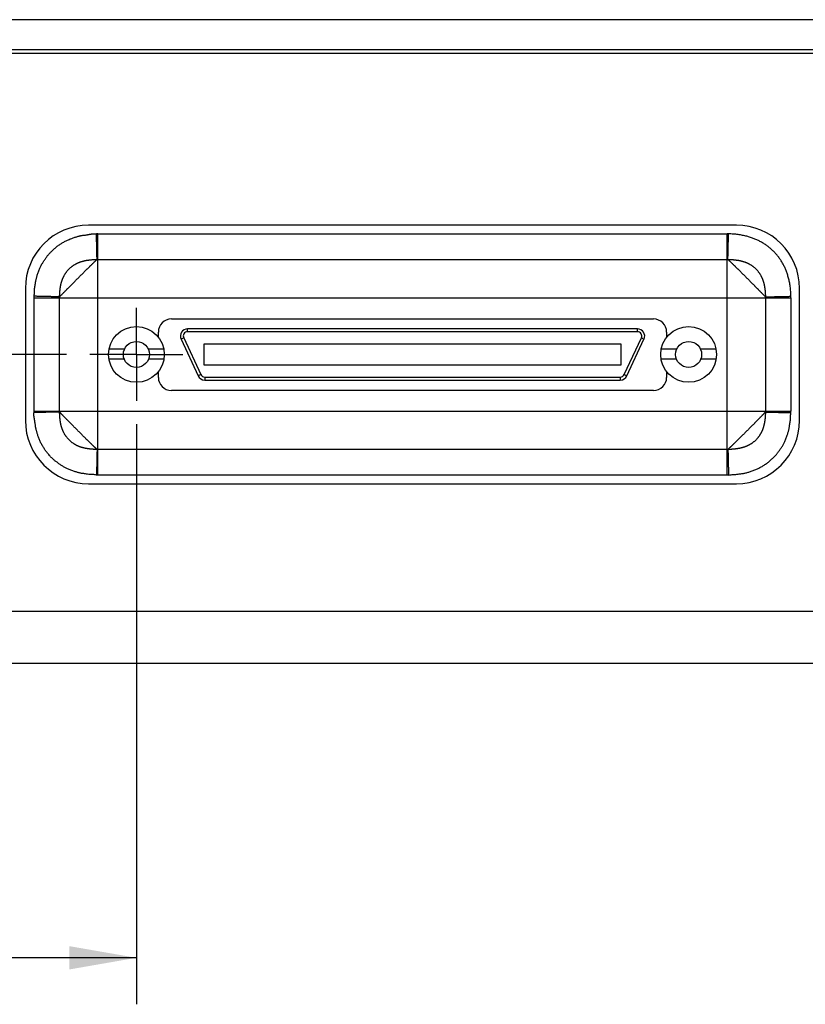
# Model space of a CAD drawing. Header units: inches. Extents: x 0 to 34, y 0 to 22.
# Tile 4 of 18: x 14 to 16.1, y 2.1 to 4.8. Entities that reach past the tile are written whole.
import ezdxf

# ---------------------------------------------------------------- set-up
doc = ezdxf.new("R2010")
doc.units = ezdxf.units.IN
doc.header["$LTSCALE"] = 1.87
doc.header["$MEASUREMENT"] = 0
doc.linetypes.add('CENTER', pattern=[0.6, 0.375, -0.075, 0.075, -0.075])
doc.layers.get('0').update_dxf_attribs({"linetype": 'CONTINUOUS'})
doc.layers.add('DEFAULT_1', color=7, linetype='CENTER')
doc.layers.add('DIMENSIONS', color=7, linetype='CONTINUOUS')
doc.styles.get("Standard").update_dxf_attribs({"font": 'txt', "width": 0.8})
doc.dimstyles.new('DIMSTYLE_1', dxfattribs={"dimtxt": 0.125, "dimasz": 0.18, "dimexe": 0.18, "dimexo": 0.0625, "dimgap": 0.09, "dimtad": 0, "dimtih": 1, "dimtoh": 1, "dimdec": 3, "dimzin": 4, "dimdsep": 46, "dimtxsty": 'STANDARD', "dimblk": '_FILLED', "dimblk1": '_FILLED', "dimblk2": '_FILLED', "dimcen": 0.09, "dimadec": 0, "dimazin": 0, "dimtp": 0.01, "dimtm": 0.01, "dimtfac": 1, "dimtdec": 3, "dimtofl": 0, "dimtmove": 0, "dimatfit": 3, "dimldrblk": '_FILLED', "dimfxl": 1, "dimtolj": 1, "dimtzin": 4, "dimarcsym": 0})

# ---------------------------------------------------------------- blocks, each defined once
blk = doc.blocks.new('_FILLED')
at = {"color": 0, "linetype": 'BYBLOCK'}
blk.add_solid([(0, 0), (-1, 0.174), (-1, -0.174)], dxfattribs=at)
blk = doc.blocks.new('*D3')
at = {"layer": 'DIMENSIONS', "color": 2, "linetype": 'CONTINUOUS'}
for p, q in [((9.0096, 4.7521), (8.1875, 4.7521)), ((8.3125, 4.7521), (8.3125, 4.4791)), ((8.3125, 3.852), (8.3125, 4.2291)), ((14.1324, 3.852), (8.1875, 3.852))]:
    blk.add_line(p, q, dxfattribs=at)
at = {"layer": 'DIMENSIONS', "color": 2, "linetype": 'CONTINUOUS', "xscale": 0.18, "yscale": 0.18, "zscale": 0.18}
for p, rotation in [((8.3125, 4.7521), 90), ((8.3125, 3.852), 270)]:
    blk.add_blockref('_FILLED', p, dxfattribs=dict(at, rotation=rotation))
at = {"layer": 'DIMENSIONS', "color": 2, "linetype": 'CONTINUOUS', "width": 0.8}
for s, p in [('[', (8.225, 4.2916)), (']', (8.825, 4.2916)), ('.900', (7.7, 4.2916)), ('22.86', (8.325, 4.2916))]:
    blk.add_text(s, height=0.125, dxfattribs=at).set_placement(p)
blk = doc.blocks.new('*D10')
at = {"layer": 'DIMENSIONS', "color": 2, "linetype": 'CONTINUOUS'}
for p, q in [((14.32, 3.6644), (14.32, 2.1046)), ((9.0321, 2.9996), (9.0321, 2.1046)), ((9.0321, 2.2296), (10.4595, 2.2296)), ((14.32, 2.2296), (12.0095, 2.2296))]:
    blk.add_line(p, q, dxfattribs=at)
at = {"layer": 'DIMENSIONS', "color": 2, "linetype": 'CONTINUOUS', "xscale": 0.18, "yscale": 0.18, "zscale": 0.18, "rotation": 180}
blk.add_blockref('_FILLED', (9.0321, 2.2296), dxfattribs=at)
at = {"layer": 'DIMENSIONS', "color": 2, "linetype": 'CONTINUOUS', "xscale": 0.18, "yscale": 0.18, "zscale": 0.18}
blk.add_blockref('_FILLED', (14.32, 2.2296), dxfattribs=at)
at = {"layer": 'DIMENSIONS', "color": 2, "linetype": 'CONTINUOUS', "width": 0.8}
for s, p in [('5.288', (10.522, 2.1671)), ('[', (11.147, 2.1671)), ('134.31', (11.247, 2.1671)), (']', (11.847, 2.1671))]:
    blk.add_text(s, height=0.125, dxfattribs=at).set_placement(p)

msp = doc.modelspace()

# ---------------------------------------------------------------- linework, layer by layer
at = {"color": 7, "linetype": 'CONTINUOUS'}
for p, q in [((21.0521, 4.7521), (9.0721, 4.7521)), ((9.1121, 4.6721), (21.0121, 4.6721)), ((13.3121, 4.6621), (16.8121, 4.6621)), ((15.9326, 4.1995), (14.1916, 4.1995)), ((14.2166, 3.5277), (14.2166, 4.1762)), ((14.2166, 4.1762), (15.9076, 4.1762)), ((15.9076, 3.5277), (15.9076, 4.1762)), ((14.2166, 4.1075), (15.9076, 4.1075)), ((14.0216, 4.0295), (14.0216, 3.6745)), ((16.1026, 3.6745), (16.1026, 4.0295)), ((14.0449, 3.6995), (14.0449, 4.0045)), ((14.0449, 4.0045), (16.0794, 4.0045)), ((14.1136, 3.6995), (14.1136, 4.0045)), ((16.0107, 4.0045), (16.0107, 3.6995)), ((16.0794, 4.0045), (16.0794, 3.6995)), ((14.4141, 3.9473), (15.7101, 3.9473)), ((14.4578, 3.913), (14.4578, 3.9209)), ((15.6665, 3.9209), (14.4578, 3.9209)), ((15.6665, 3.913), (15.6665, 3.9209)), ((14.3784, 3.899), (14.3791, 3.899)), ((14.3791, 3.899), (14.3791, 3.9123)), ((14.4471, 3.8962), (14.44, 3.8929)), ((14.44, 3.8929), (14.4859, 3.7944)), ((14.4471, 3.8962), (14.493, 3.7978)), ((15.6665, 3.913), (14.4578, 3.913)), ((15.6313, 3.7978), (15.6772, 3.8962)), ((15.6384, 3.7944), (15.6843, 3.8929)), ((15.6772, 3.8962), (15.6843, 3.8929)), ((15.7451, 3.9123), (15.7451, 3.899)), ((15.7451, 3.899), (15.7458, 3.899)), ((14.2881, 3.8663), (14.2464, 3.8663)), ((14.3936, 3.8663), (14.3519, 3.8663)), ((14.5011, 3.8795), (14.5011, 3.8244)), ((15.6232, 3.8795), (14.5011, 3.8795)), ((15.6232, 3.8244), (15.6232, 3.8795)), ((15.7723, 3.8663), (15.7306, 3.8663)), ((15.8779, 3.8663), (15.8362, 3.8663)), ((14.2874, 3.8393), (14.2461, 3.8393)), ((14.3939, 3.8393), (14.3526, 3.8393)), ((15.7716, 3.8393), (15.7303, 3.8393)), ((15.8782, 3.8393), (15.8369, 3.8393)), ((14.5011, 3.8244), (15.6232, 3.8244)), ((14.3791, 3.805), (14.3784, 3.805)), ((14.3791, 3.7903), (14.3791, 3.805)), ((14.493, 3.7978), (14.4859, 3.7944)), ((14.5037, 3.791), (14.5037, 3.7831)), ((14.5037, 3.791), (15.6206, 3.791)), ((15.6206, 3.791), (15.6206, 3.7831)), ((15.6313, 3.7978), (15.6384, 3.7944)), ((15.7458, 3.805), (15.7451, 3.805)), ((15.7451, 3.805), (15.7451, 3.7903)), ((14.5037, 3.7831), (15.6206, 3.7831)), ((15.7101, 3.7553), (14.4141, 3.7553)), ((14.0449, 3.6995), (16.0794, 3.6995)), ((15.9076, 3.5964), (14.2166, 3.5964)), ((15.9076, 3.5277), (14.2166, 3.5277)), ((14.1916, 3.5045), (15.9326, 3.5045)), ((9.1121, 3.1621), (21.0121, 3.1621)), ((9.0721, 3.0221), (21.0521, 3.0221))]:
    msp.add_line(p, q, dxfattribs=at)
for centre, radius in [((14.32, 3.852), 0.075), ((15.8043, 3.852), 0.075), ((14.32, 3.852), 0.035), ((15.8043, 3.852), 0.035)]:
    msp.add_circle(centre, radius, dxfattribs=at)
for centre, radius, start, end in [((14.1916, 4.0295), 0.17, 90, 180), ((15.9326, 4.0295), 0.17, 0, 90), ((14.4141, 3.9123), 0.035, 90, 180), ((15.7101, 3.9123), 0.035, 0, 90), ((14.4578, 3.9012), 0.0197, 90, 205), ((15.6665, 3.9012), 0.0197, 335, 90), ((14.4578, 3.9012), 0.0118, 90, 205), ((15.6665, 3.9012), 0.0118, 335, 90), ((14.4141, 3.7903), 0.035, 180, 270), ((14.5037, 3.8028), 0.0197, 205, 270), ((14.5037, 3.8028), 0.0118, 205, 270), ((15.6206, 3.8028), 0.0118, 270, 335), ((15.6206, 3.8028), 0.0197, 270, 335), ((15.7101, 3.7903), 0.035, 270, 360), ((14.1916, 3.6745), 0.17, 180, 270), ((15.9326, 3.6745), 0.17, 270, 360)]:
    msp.add_arc(centre, radius, start, end, dxfattribs=at)
for points, knots in [([(14.0449, 4.0084), (14.0451, 4.0099), (14.0459, 4.0129), (14.046, 4.018), (14.0463, 4.0235), (14.046, 4.0293), (14.0476, 4.0348), (14.0483, 4.0399), (14.0491, 4.0445), (14.0493, 4.0487), (14.0502, 4.0524), (14.0511, 4.056), (14.052, 4.0596), (14.0531, 4.0634), (14.0544, 4.0676), (14.0559, 4.0721), (14.0577, 4.0769), (14.0596, 4.0815), (14.0615, 4.0858), (14.0634, 4.0897), (14.0653, 4.0934), (14.0672, 4.097), (14.0693, 4.1005), (14.0715, 4.1042), (14.0741, 4.1075), (14.0765, 4.111), (14.0791, 4.1143), (14.0812, 4.1177), (14.0839, 4.1207), (14.0865, 4.1237), (14.0893, 4.1267), (14.0924, 4.13), (14.0961, 4.1332), (14.0997, 4.1366), (14.1035, 4.1397), (14.1072, 4.1428), (14.111, 4.1455), (14.1148, 4.1482), (14.1187, 4.1507), (14.1227, 4.153), (14.1268, 4.1553), (14.131, 4.1575), (14.1353, 4.1596), (14.1396, 4.1615), (14.144, 4.1633), (14.1483, 4.1649), (14.1524, 4.1664), (14.1564, 4.1675), (14.16, 4.1684), (14.1632, 4.1696), (14.1661, 4.1703), (14.1687, 4.1709), (14.1711, 4.1714), (14.1735, 4.1719), (14.1759, 4.1725), (14.1787, 4.1725), (14.1816, 4.1729), (14.1849, 4.1733), (14.1882, 4.1739), (14.1913, 4.1743), (14.1942, 4.1751), (14.1969, 4.1749), (14.199, 4.176), (14.2011, 4.1761), (14.203, 4.1763), (14.2047, 4.1765), (14.2063, 4.1766), (14.2078, 4.1766), (14.2092, 4.1766), (14.2105, 4.1766), (14.2117, 4.1766), (14.2124, 4.1764), (14.2127, 4.1762)], [0, 0, 0, 0, 0.016434, 0.035751, 0.056992, 0.079, 0.100444, 0.120182, 0.137491, 0.152886, 0.167041, 0.180666, 0.194468, 0.209118, 0.225274, 0.243501, 0.263128, 0.282524, 0.30022, 0.316266, 0.331468, 0.346634, 0.362209, 0.378077, 0.394087, 0.410049, 0.42577, 0.441085, 0.455835, 0.470498, 0.48587, 0.502733, 0.521175, 0.540242, 0.558935, 0.576927, 0.594456, 0.611775, 0.62906, 0.646439, 0.664028, 0.681829, 0.699782, 0.717814, 0.735688, 0.753058, 0.769579, 0.785002, 0.799157, 0.811911, 0.8231, 0.832993, 0.842102, 0.850961, 0.860124, 0.870124, 0.881474, 0.894083, 0.906915, 0.919007, 0.930053, 0.939995, 0.948787, 0.956534, 0.963499, 0.969891, 0.975876, 0.981479, 0.986704, 0.991555, 0.996029, 1, 1, 1, 1]), ([(14.2166, 4.1762), (14.2162, 4.1762), (14.2153, 4.1762), (14.214, 4.1762), (14.2131, 4.1762), (14.2127, 4.1762)], [0, 0, 0, 0, 0.334014, 0.664529, 1, 1, 1, 1]), ([(14.2143, 4.1075), (14.2143, 4.1077), (14.2143, 4.1081), (14.2143, 4.1088), (14.2143, 4.1095), (14.2142, 4.1104), (14.2142, 4.1113), (14.2142, 4.1124), (14.2142, 4.1135), (14.2141, 4.1148), (14.2141, 4.1161), (14.2141, 4.1175), (14.2141, 4.119), (14.214, 4.1206), (14.214, 4.1223), (14.2139, 4.124), (14.2139, 4.1258), (14.2139, 4.1277), (14.2138, 4.1297), (14.2138, 4.1317), (14.2137, 4.1338), (14.2137, 4.136), (14.2136, 4.1382), (14.2136, 4.1405), (14.2135, 4.1428), (14.2135, 4.1452), (14.2134, 4.1476), (14.2134, 4.1501), (14.2133, 4.1526), (14.2132, 4.1551), (14.2132, 4.1577), (14.2131, 4.1603), (14.2131, 4.1629), (14.213, 4.1655), (14.2129, 4.1682), (14.2129, 4.1708), (14.2128, 4.1735), (14.2128, 4.1753), (14.2128, 4.1762)], [0, 0, 0, 0, 0.008205, 0.017852, 0.028941, 0.041454, 0.055373, 0.070677, 0.087342, 0.105345, 0.124658, 0.145255, 0.167106, 0.190177, 0.214434, 0.239842, 0.266365, 0.293963, 0.322598, 0.352224, 0.382798, 0.414277, 0.446614, 0.479764, 0.513678, 0.548303, 0.583588, 0.619483, 0.655936, 0.692895, 0.730306, 0.768111, 0.806255, 0.84468, 0.883329, 0.922144, 0.961067, 1, 1, 1, 1]), ([(15.9115, 4.1762), (15.9111, 4.1762), (15.9102, 4.1762), (15.9089, 4.1762), (15.9081, 4.1762), (15.9076, 4.1762)], [0, 0, 0, 0, 0.336165, 0.668741, 1, 1, 1, 1]), ([(15.9099, 4.1075), (15.9099, 4.1077), (15.91, 4.1081), (15.91, 4.1088), (15.91, 4.1095), (15.91, 4.1104), (15.91, 4.1113), (15.91, 4.1124), (15.9101, 4.1135), (15.9101, 4.1148), (15.9101, 4.1161), (15.9102, 4.1175), (15.9102, 4.119), (15.9102, 4.1206), (15.9103, 4.1223), (15.9103, 4.124), (15.9104, 4.1258), (15.9104, 4.1277), (15.9104, 4.1297), (15.9105, 4.1317), (15.9105, 4.1338), (15.9106, 4.136), (15.9106, 4.1382), (15.9107, 4.1405), (15.9107, 4.1428), (15.9108, 4.1452), (15.9108, 4.1476), (15.9109, 4.1501), (15.911, 4.1526), (15.911, 4.1551), (15.9111, 4.1577), (15.9111, 4.1603), (15.9112, 4.1629), (15.9112, 4.1655), (15.9113, 4.1682), (15.9114, 4.1708), (15.9114, 4.1735), (15.9115, 4.1753), (15.9115, 4.1762)], [0, 0, 0, 0, 0.008179, 0.017824, 0.028909, 0.041418, 0.055333, 0.070634, 0.087298, 0.105299, 0.124611, 0.145205, 0.167051, 0.190119, 0.214374, 0.239781, 0.266302, 0.293897, 0.322526, 0.352149, 0.382722, 0.414201, 0.446538, 0.479684, 0.513591, 0.548213, 0.583498, 0.619395, 0.655849, 0.692805, 0.73021, 0.768012, 0.806155, 0.844584, 0.883239, 0.922063, 0.960997, 1, 1, 1, 1]), ([(16.0793, 4.0085), (16.0793, 4.0106), (16.0791, 4.015), (16.0787, 4.0215), (16.0781, 4.028), (16.0773, 4.0343), (16.0764, 4.0404), (16.0754, 4.0463), (16.0742, 4.052), (16.0728, 4.0574), (16.0714, 4.0626), (16.0699, 4.0677), (16.0682, 4.0726), (16.0664, 4.0773), (16.0645, 4.0819), (16.0625, 4.0864), (16.0603, 4.0908), (16.0581, 4.0951), (16.0557, 4.0993), (16.0532, 4.1034), (16.0505, 4.1074), (16.0478, 4.1113), (16.0449, 4.1152), (16.042, 4.1189), (16.0389, 4.1225), (16.0357, 4.126), (16.0324, 4.1294), (16.029, 4.1326), (16.0255, 4.1358), (16.0219, 4.1389), (16.0182, 4.1418), (16.0144, 4.1447), (16.0105, 4.1474), (16.0065, 4.15), (16.0024, 4.1525), (15.9982, 4.1549), (15.9939, 4.1572), (15.9895, 4.1594), (15.985, 4.1614), (15.9803, 4.1633), (15.9756, 4.1651), (15.9707, 4.1667), (15.9656, 4.1683), (15.9604, 4.1697), (15.9549, 4.171), (15.9493, 4.1722), (15.9433, 4.1733), (15.9372, 4.1742), (15.9309, 4.175), (15.9245, 4.1756), (15.918, 4.176), (15.9137, 4.1761), (15.9115, 4.1762)], [0, 0, 0, 0, 0.024604, 0.04932, 0.073758, 0.09773, 0.121044, 0.143549, 0.16527, 0.186261, 0.206595, 0.226385, 0.245748, 0.264777, 0.283542, 0.30211, 0.320523, 0.3388, 0.35696, 0.375024, 0.393015, 0.410956, 0.428854, 0.446704, 0.464507, 0.482275, 0.500025, 0.517776, 0.535544, 0.553342, 0.571182, 0.589063, 0.606983, 0.624951, 0.643001, 0.661171, 0.679488, 0.697953, 0.716561, 0.735342, 0.754378, 0.773756, 0.793581, 0.813978, 0.835068, 0.856902, 0.879499, 0.902851, 0.926792, 0.951112, 0.975602, 1, 1, 1, 1]), ([(14.1136, 4.0068), (14.1138, 4.007), (14.1142, 4.0075), (14.1148, 4.0081), (14.1156, 4.0089), (14.1163, 4.0097), (14.1172, 4.0106), (14.1181, 4.0115), (14.119, 4.0125), (14.1201, 4.0136), (14.1212, 4.0147), (14.1223, 4.0159), (14.1235, 4.0171), (14.1248, 4.0184), (14.1261, 4.0198), (14.1275, 4.0212), (14.1289, 4.0227), (14.1304, 4.0242), (14.1319, 4.0257), (14.1334, 4.0273), (14.135, 4.0289), (14.1366, 4.0306), (14.1383, 4.0322), (14.1399, 4.0339), (14.1417, 4.0357), (14.1434, 4.0374), (14.1452, 4.0392), (14.147, 4.041), (14.1488, 4.0429), (14.1506, 4.0447), (14.1525, 4.0466), (14.1544, 4.0485), (14.1563, 4.0504), (14.1583, 4.0524), (14.1602, 4.0543), (14.1622, 4.0563), (14.1641, 4.0583), (14.1661, 4.0602), (14.1681, 4.0622), (14.17, 4.0641), (14.172, 4.0661), (14.1739, 4.068), (14.1758, 4.0699), (14.1777, 4.0718), (14.1796, 4.0737), (14.1815, 4.0755), (14.1833, 4.0773), (14.1851, 4.0791), (14.1869, 4.0809), (14.1886, 4.0826), (14.1904, 4.0843), (14.192, 4.086), (14.1937, 4.0876), (14.1953, 4.0892), (14.1969, 4.0907), (14.1984, 4.0922), (14.1998, 4.0936), (14.2013, 4.095), (14.2026, 4.0963), (14.2039, 4.0976), (14.2052, 4.0988), (14.2064, 4.1), (14.2075, 4.1011), (14.2086, 4.1021), (14.2096, 4.1031), (14.2106, 4.104), (14.2114, 4.1048), (14.2123, 4.1056), (14.213, 4.1063), (14.2137, 4.1069), (14.2141, 4.1073), (14.2143, 4.1075)], [0, 0, 0, 0, 0.00599, 0.012627, 0.019927, 0.02787, 0.03644, 0.045621, 0.055395, 0.065751, 0.076693, 0.088228, 0.100362, 0.113085, 0.126374, 0.140207, 0.154551, 0.169358, 0.184574, 0.200147, 0.216044, 0.232248, 0.248747, 0.265533, 0.282605, 0.299963, 0.317606, 0.335523, 0.353701, 0.372129, 0.39079, 0.409667, 0.428735, 0.447972, 0.467342, 0.486804, 0.506318, 0.525845, 0.545344, 0.564777, 0.584104, 0.603296, 0.622325, 0.641163, 0.659787, 0.678176, 0.696311, 0.714174, 0.731752, 0.749029, 0.76599, 0.782608, 0.798847, 0.81467, 0.830041, 0.844934, 0.859321, 0.87318, 0.886504, 0.899294, 0.911547, 0.923249, 0.934374, 0.944894, 0.954792, 0.964046, 0.972635, 0.980542, 0.987752, 0.994247, 1, 1, 1, 1]), ([(14.1136, 4.0068), (14.1136, 4.0078), (14.1137, 4.0098), (14.1138, 4.0126), (14.1139, 4.0151), (14.114, 4.0175), (14.1142, 4.0197), (14.1144, 4.0218), (14.1146, 4.0238), (14.1148, 4.0257), (14.115, 4.0275), (14.1152, 4.0293), (14.1155, 4.0311), (14.1157, 4.0328), (14.116, 4.0346), (14.1163, 4.0363), (14.1167, 4.0381), (14.117, 4.0398), (14.1174, 4.0416), (14.1179, 4.0434), (14.1183, 4.0451), (14.1188, 4.0468), (14.1193, 4.0485), (14.1199, 4.0502), (14.1204, 4.0519), (14.1211, 4.0536), (14.1218, 4.0554), (14.1225, 4.0572), (14.1234, 4.0591), (14.1242, 4.0609), (14.1252, 4.0628), (14.1262, 4.0647), (14.1273, 4.0666), (14.1285, 4.0685), (14.1298, 4.0705), (14.1311, 4.0725), (14.1326, 4.0744), (14.1342, 4.0764), (14.1359, 4.0784), (14.1376, 4.0803), (14.1394, 4.0821), (14.1413, 4.084), (14.1433, 4.0857), (14.1453, 4.0874), (14.1473, 4.0889), (14.1493, 4.0904), (14.1512, 4.0917), (14.1532, 4.093), (14.1551, 4.0941), (14.157, 4.0952), (14.1589, 4.0962), (14.1608, 4.0972), (14.1627, 4.098), (14.1645, 4.0988), (14.1663, 4.0996), (14.1681, 4.1003), (14.1699, 4.1009), (14.1716, 4.1015), (14.1732, 4.102), (14.1749, 4.1025), (14.1766, 4.1029), (14.1784, 4.1034), (14.1801, 4.1038), (14.1818, 4.1042), (14.1836, 4.1045), (14.1853, 4.1049), (14.187, 4.1052), (14.1887, 4.1054), (14.1905, 4.1057), (14.1922, 4.1059), (14.194, 4.1062), (14.1959, 4.1064), (14.1978, 4.1066), (14.1997, 4.1068), (14.2018, 4.1069), (14.2039, 4.1071), (14.2062, 4.1072), (14.2087, 4.1073), (14.2114, 4.1075), (14.2133, 4.1075), (14.2143, 4.1075)], [0, 0, 0, 0, 0.018751, 0.035801, 0.051402, 0.065806, 0.079266, 0.092034, 0.104312, 0.116164, 0.127633, 0.138769, 0.149655, 0.160401, 0.171122, 0.181929, 0.192864, 0.203911, 0.215044, 0.226227, 0.237394, 0.248466, 0.25937, 0.270149, 0.281017, 0.292202, 0.303886, 0.316012, 0.328453, 0.341099, 0.353942, 0.367013, 0.380394, 0.394235, 0.408649, 0.423559, 0.438835, 0.454341, 0.469993, 0.485811, 0.501834, 0.518061, 0.534313, 0.550358, 0.56597, 0.581067, 0.595668, 0.609802, 0.623504, 0.636853, 0.64997, 0.662932, 0.67568, 0.688125, 0.700208, 0.711904, 0.723194, 0.734131, 0.744881, 0.755621, 0.766491, 0.777462, 0.78846, 0.799413, 0.810279, 0.821065, 0.83179, 0.842485, 0.853217, 0.864068, 0.875117, 0.886441, 0.89811, 0.910189, 0.92275, 0.935941, 0.95001, 0.96521, 0.981792, 1, 1, 1, 1]), ([(14.2143, 4.1075), (14.2146, 4.1075), (14.2151, 4.1075), (14.2159, 4.1075), (14.2164, 4.1075), (14.2166, 4.1075)], [0, 0, 0, 0, 0.3337, 0.666875, 1, 1, 1, 1]), ([(15.9076, 4.1075), (15.9079, 4.1075), (15.9084, 4.1075), (15.9092, 4.1075), (15.9097, 4.1075), (15.9099, 4.1075)], [0, 0, 0, 0, 0.333019, 0.665618, 1, 1, 1, 1]), ([(15.9099, 4.1075), (15.9101, 4.1073), (15.9106, 4.1069), (15.9112, 4.1063), (15.912, 4.1056), (15.9128, 4.1048), (15.9137, 4.104), (15.9147, 4.1031), (15.9157, 4.1021), (15.9167, 4.1011), (15.9179, 4.1), (15.9191, 4.0988), (15.9203, 4.0976), (15.9216, 4.0963), (15.923, 4.095), (15.9244, 4.0936), (15.9259, 4.0922), (15.9274, 4.0907), (15.929, 4.0892), (15.9306, 4.0876), (15.9322, 4.086), (15.9339, 4.0843), (15.9356, 4.0826), (15.9374, 4.0809), (15.9392, 4.0791), (15.941, 4.0773), (15.9428, 4.0755), (15.9447, 4.0737), (15.9465, 4.0718), (15.9484, 4.0699), (15.9504, 4.068), (15.9523, 4.0661), (15.9542, 4.0641), (15.9562, 4.0622), (15.9582, 4.0602), (15.9601, 4.0583), (15.9621, 4.0563), (15.9641, 4.0543), (15.966, 4.0524), (15.9679, 4.0504), (15.9699, 4.0485), (15.9718, 4.0466), (15.9736, 4.0447), (15.9755, 4.0429), (15.9773, 4.041), (15.9791, 4.0392), (15.9809, 4.0374), (15.9826, 4.0357), (15.9843, 4.0339), (15.986, 4.0322), (15.9876, 4.0306), (15.9893, 4.0289), (15.9908, 4.0273), (15.9924, 4.0257), (15.9939, 4.0242), (15.9954, 4.0227), (15.9968, 4.0212), (15.9982, 4.0198), (15.9995, 4.0184), (16.0008, 4.0171), (16.002, 4.0159), (16.0031, 4.0147), (16.0042, 4.0136), (16.0052, 4.0125), (16.0062, 4.0115), (16.0071, 4.0106), (16.0079, 4.0097), (16.0087, 4.0089), (16.0094, 4.0081), (16.0101, 4.0075), (16.0105, 4.007), (16.0107, 4.0068)], [0, 0, 0, 0, 0.005756, 0.012252, 0.019462, 0.027369, 0.035957, 0.045211, 0.055111, 0.065638, 0.076768, 0.088472, 0.100719, 0.113496, 0.126806, 0.14066, 0.155053, 0.169961, 0.185352, 0.201194, 0.217447, 0.234072, 0.251029, 0.268291, 0.285849, 0.303699, 0.321832, 0.340227, 0.35886, 0.377704, 0.396733, 0.415923, 0.435248, 0.454679, 0.474179, 0.493708, 0.513224, 0.532688, 0.552059, 0.571294, 0.590359, 0.609234, 0.627898, 0.646332, 0.66452, 0.682442, 0.70008, 0.717422, 0.734476, 0.751248, 0.767743, 0.783954, 0.799865, 0.815456, 0.830692, 0.845514, 0.859863, 0.873688, 0.886961, 0.899668, 0.911792, 0.923327, 0.934272, 0.94463, 0.954404, 0.963581, 0.972147, 0.980085, 0.98738, 0.994014, 1, 1, 1, 1]), ([(15.9099, 4.1075), (15.9109, 4.1075), (15.9128, 4.1075), (15.9156, 4.1073), (15.918, 4.1072), (15.9203, 4.1071), (15.9225, 4.1069), (15.9246, 4.1068), (15.9265, 4.1066), (15.9284, 4.1064), (15.9303, 4.1062), (15.9321, 4.1059), (15.9338, 4.1057), (15.9355, 4.1054), (15.9373, 4.1052), (15.939, 4.1049), (15.9407, 4.1045), (15.9424, 4.1042), (15.9442, 4.1038), (15.9459, 4.1034), (15.9477, 4.1029), (15.9494, 4.1025), (15.9511, 4.102), (15.9528, 4.1014), (15.9545, 4.1009), (15.9562, 4.1002), (15.9579, 4.0996), (15.9597, 4.0988), (15.9616, 4.098), (15.9635, 4.0972), (15.9653, 4.0962), (15.9672, 4.0952), (15.9692, 4.0941), (15.9711, 4.093), (15.973, 4.0917), (15.975, 4.0904), (15.977, 4.0889), (15.979, 4.0874), (15.9809, 4.0857), (15.9829, 4.084), (15.9848, 4.0822), (15.9866, 4.0803), (15.9884, 4.0784), (15.9901, 4.0764), (15.9916, 4.0744), (15.9931, 4.0725), (15.9945, 4.0705), (15.9958, 4.0685), (15.9969, 4.0666), (15.998, 4.0647), (15.999, 4.0629), (16, 4.061), (16.0009, 4.0591), (16.0017, 4.0573), (16.0025, 4.0554), (16.0032, 4.0537), (16.0038, 4.0519), (16.0044, 4.0502), (16.0049, 4.0485), (16.0054, 4.0468), (16.0059, 4.0451), (16.0064, 4.0434), (16.0068, 4.0416), (16.0072, 4.0399), (16.0076, 4.0381), (16.0079, 4.0364), (16.0082, 4.0346), (16.0085, 4.0329), (16.0088, 4.0311), (16.009, 4.0294), (16.0093, 4.0276), (16.0095, 4.0257), (16.0097, 4.0238), (16.0099, 4.0218), (16.0101, 4.0197), (16.0102, 4.0175), (16.0104, 4.0151), (16.0105, 4.0126), (16.0106, 4.0098), (16.0106, 4.0078), (16.0107, 4.0068)], [0, 0, 0, 0, 0.018287, 0.034919, 0.050152, 0.064236, 0.077419, 0.089952, 0.102038, 0.113744, 0.125108, 0.136176, 0.147014, 0.157708, 0.168346, 0.179018, 0.189772, 0.200624, 0.211578, 0.222623, 0.233699, 0.244733, 0.255648, 0.266455, 0.277325, 0.288444, 0.299975, 0.31193, 0.324263, 0.336922, 0.349861, 0.363039, 0.376469, 0.390267, 0.404544, 0.41928, 0.434407, 0.449853, 0.465549, 0.481446, 0.497501, 0.513659, 0.529789, 0.54572, 0.561285, 0.576429, 0.591207, 0.605575, 0.619398, 0.632703, 0.645693, 0.658538, 0.671225, 0.683689, 0.695862, 0.707675, 0.719058, 0.730035, 0.740794, 0.751547, 0.762472, 0.773549, 0.78469, 0.795807, 0.806842, 0.817789, 0.828651, 0.83945, 0.850262, 0.861187, 0.872326, 0.88377, 0.895599, 0.90788, 0.920688, 0.934175, 0.948595, 0.964203, 0.981256, 1, 1, 1, 1]), ([(14.1136, 4.0068), (14.1134, 4.0068), (14.113, 4.0068), (14.1123, 4.0068), (14.1116, 4.0068), (14.1107, 4.0069), (14.1098, 4.0069), (14.1087, 4.0069), (14.1076, 4.0069), (14.1063, 4.007), (14.105, 4.007), (14.1036, 4.007), (14.1021, 4.0071), (14.1005, 4.0071), (14.0989, 4.0071), (14.0971, 4.0072), (14.0953, 4.0072), (14.0934, 4.0073), (14.0914, 4.0073), (14.0894, 4.0074), (14.0873, 4.0074), (14.0851, 4.0075), (14.0829, 4.0075), (14.0806, 4.0076), (14.0783, 4.0076), (14.0759, 4.0077), (14.0735, 4.0077), (14.071, 4.0078), (14.0685, 4.0078), (14.066, 4.0079), (14.0634, 4.008), (14.0608, 4.008), (14.0582, 4.0081), (14.0556, 4.0081), (14.0529, 4.0082), (14.0503, 4.0083), (14.0476, 4.0083), (14.0458, 4.0084), (14.0449, 4.0084)], [0, 0, 0, 0, 0.008176, 0.017813, 0.028893, 0.041398, 0.05531, 0.070607, 0.087263, 0.105254, 0.124556, 0.145139, 0.166976, 0.190035, 0.214282, 0.239682, 0.266197, 0.293788, 0.322414, 0.352034, 0.382607, 0.414086, 0.446424, 0.479573, 0.513485, 0.548111, 0.583402, 0.619305, 0.655766, 0.69273, 0.730144, 0.767954, 0.806107, 0.844544, 0.88321, 0.922044, 0.960988, 1, 1, 1, 1]), ([(14.0449, 4.0045), (14.0449, 4.0049), (14.0449, 4.0058), (14.0449, 4.0071), (14.0449, 4.008), (14.0449, 4.0084)], [0, 0, 0, 0, 0.334011, 0.665475, 1, 1, 1, 1]), ([(14.1136, 4.0045), (14.1136, 4.0047), (14.1136, 4.0052), (14.1136, 4.006), (14.1136, 4.0065), (14.1136, 4.0068)], [0, 0, 0, 0, 0.333229, 0.666156, 1, 1, 1, 1]), ([(16.0107, 4.0068), (16.0108, 4.0068), (16.0113, 4.0068), (16.0119, 4.0068), (16.0127, 4.0069), (16.0135, 4.0069), (16.0145, 4.0069), (16.0155, 4.0069), (16.0167, 4.0069), (16.0179, 4.007), (16.0192, 4.007), (16.0207, 4.007), (16.0222, 4.0071), (16.0237, 4.0071), (16.0254, 4.0071), (16.0272, 4.0072), (16.029, 4.0072), (16.0309, 4.0073), (16.0328, 4.0073), (16.0349, 4.0073), (16.037, 4.0074), (16.0391, 4.0074), (16.0413, 4.0075), (16.0436, 4.0075), (16.046, 4.0076), (16.0483, 4.0076), (16.0508, 4.0077), (16.0532, 4.0078), (16.0557, 4.0078), (16.0583, 4.0079), (16.0608, 4.0079), (16.0634, 4.008), (16.066, 4.008), (16.0687, 4.0081), (16.0713, 4.0082), (16.074, 4.0082), (16.0767, 4.0083), (16.0785, 4.0083), (16.0793, 4.0083)], [0, 0, 0, 0, 0.008192, 0.017832, 0.028915, 0.041425, 0.055342, 0.070642, 0.087301, 0.105294, 0.124597, 0.145183, 0.167024, 0.190085, 0.214334, 0.239734, 0.266249, 0.293843, 0.322473, 0.352097, 0.38267, 0.414149, 0.446489, 0.479642, 0.513561, 0.548192, 0.583485, 0.619389, 0.655852, 0.692822, 0.730244, 0.768062, 0.806218, 0.844656, 0.883316, 0.922142, 0.961074, 1, 1, 1, 1]), ([(16.0107, 4.0068), (16.0107, 4.0065), (16.0107, 4.006), (16.0107, 4.0052), (16.0107, 4.0047), (16.0107, 4.0045)], [0, 0, 0, 0, 0.33349, 0.666687, 1, 1, 1, 1]), ([(16.0794, 4.0045), (16.0794, 4.0049), (16.0794, 4.0058), (16.0794, 4.0071), (16.0794, 4.008), (16.0793, 4.0085)], [0, 0, 0, 0, 0.335185, 0.663195, 1, 1, 1, 1]), ([(14.2127, 3.5278), (14.2112, 3.5279), (14.2082, 3.5288), (14.2031, 3.5289), (14.1976, 3.5292), (14.1918, 3.5288), (14.1863, 3.5304), (14.1812, 3.5312), (14.1766, 3.5319), (14.1724, 3.5321), (14.1687, 3.5331), (14.1651, 3.5339), (14.1615, 3.5349), (14.1577, 3.5359), (14.1535, 3.5372), (14.149, 3.5387), (14.1442, 3.5405), (14.1396, 3.5424), (14.1353, 3.5444), (14.1314, 3.5462), (14.1277, 3.5481), (14.1241, 3.5501), (14.1206, 3.5522), (14.1169, 3.5543), (14.1136, 3.557), (14.1101, 3.5594), (14.1068, 3.5619), (14.1034, 3.5641), (14.1004, 3.5667), (14.0974, 3.5693), (14.0944, 3.5722), (14.0911, 3.5753), (14.0879, 3.5789), (14.0845, 3.5825), (14.0814, 3.5863), (14.0783, 3.5901), (14.0756, 3.5939), (14.0729, 3.5977), (14.0705, 3.6016), (14.0681, 3.6055), (14.0658, 3.6096), (14.0636, 3.6138), (14.0615, 3.6181), (14.0596, 3.6225), (14.0578, 3.6269), (14.0562, 3.6312), (14.0547, 3.6353), (14.0536, 3.6392), (14.0527, 3.6429), (14.0515, 3.646), (14.0508, 3.649), (14.0502, 3.6516), (14.0497, 3.654), (14.0492, 3.6564), (14.0486, 3.6588), (14.0486, 3.6615), (14.0482, 3.6645), (14.0478, 3.6677), (14.0472, 3.671), (14.0468, 3.6742), (14.046, 3.677), (14.0462, 3.6797), (14.0451, 3.6819), (14.045, 3.684), (14.0448, 3.6858), (14.0446, 3.6875), (14.0445, 3.6891), (14.0445, 3.6906), (14.0445, 3.692), (14.0445, 3.6933), (14.0445, 3.6945), (14.0447, 3.6952), (14.0449, 3.6955)], [0, 0, 0, 0, 0.016434, 0.035751, 0.056992, 0.079, 0.100444, 0.120182, 0.137491, 0.152886, 0.167041, 0.180666, 0.194468, 0.209118, 0.225274, 0.243501, 0.263128, 0.282524, 0.30022, 0.316266, 0.331468, 0.346634, 0.362209, 0.378077, 0.394087, 0.410049, 0.42577, 0.441085, 0.455835, 0.470498, 0.48587, 0.502733, 0.521175, 0.540242, 0.558935, 0.576927, 0.594456, 0.611775, 0.62906, 0.646439, 0.664028, 0.681829, 0.699782, 0.717814, 0.735688, 0.753058, 0.769579, 0.785002, 0.799157, 0.811911, 0.8231, 0.832993, 0.842102, 0.850961, 0.860124, 0.870124, 0.881474, 0.894083, 0.906915, 0.919007, 0.930053, 0.939995, 0.948787, 0.956534, 0.963499, 0.969891, 0.975876, 0.981479, 0.986704, 0.991555, 0.996029, 1, 1, 1, 1]), ([(14.0449, 3.6955), (14.0449, 3.696), (14.0449, 3.6968), (14.0449, 3.6982), (14.0449, 3.699), (14.0449, 3.6995)], [0, 0, 0, 0, 0.335471, 0.665986, 1, 1, 1, 1]), ([(14.1136, 3.6972), (14.1134, 3.6972), (14.113, 3.6971), (14.1123, 3.6971), (14.1116, 3.6971), (14.1107, 3.6971), (14.1098, 3.6971), (14.1087, 3.697), (14.1076, 3.697), (14.1063, 3.697), (14.105, 3.697), (14.1036, 3.6969), (14.1021, 3.6969), (14.1005, 3.6969), (14.0988, 3.6968), (14.0971, 3.6968), (14.0953, 3.6967), (14.0934, 3.6967), (14.0914, 3.6967), (14.0894, 3.6966), (14.0873, 3.6966), (14.0851, 3.6965), (14.0829, 3.6965), (14.0806, 3.6964), (14.0783, 3.6964), (14.0759, 3.6963), (14.0735, 3.6963), (14.071, 3.6962), (14.0685, 3.6961), (14.066, 3.6961), (14.0634, 3.696), (14.0608, 3.696), (14.0582, 3.6959), (14.0556, 3.6959), (14.0529, 3.6958), (14.0503, 3.6957), (14.0476, 3.6957), (14.0458, 3.6956), (14.0449, 3.6956)], [0, 0, 0, 0, 0.008205, 0.017852, 0.028941, 0.041454, 0.055373, 0.070677, 0.087342, 0.105345, 0.124658, 0.145255, 0.167106, 0.190177, 0.214434, 0.239842, 0.266365, 0.293963, 0.322598, 0.352224, 0.382798, 0.414277, 0.446614, 0.479764, 0.513678, 0.548303, 0.583588, 0.619483, 0.655936, 0.692895, 0.730306, 0.768111, 0.806255, 0.84468, 0.883329, 0.922144, 0.961067, 1, 1, 1, 1]), ([(14.1136, 3.6972), (14.1136, 3.6974), (14.1136, 3.6979), (14.1136, 3.6987), (14.1136, 3.6992), (14.1136, 3.6995)], [0, 0, 0, 0, 0.3337, 0.666875, 1, 1, 1, 1]), ([(14.2143, 3.5964), (14.2141, 3.5966), (14.2137, 3.597), (14.213, 3.5977), (14.2122, 3.5984), (14.2114, 3.5992), (14.2105, 3.6), (14.2096, 3.6009), (14.2086, 3.6019), (14.2075, 3.6029), (14.2064, 3.604), (14.2052, 3.6051), (14.204, 3.6063), (14.2027, 3.6076), (14.2013, 3.6089), (14.1999, 3.6103), (14.1984, 3.6117), (14.1969, 3.6132), (14.1954, 3.6147), (14.1938, 3.6163), (14.1922, 3.6178), (14.1905, 3.6195), (14.1889, 3.6211), (14.1872, 3.6228), (14.1854, 3.6245), (14.1837, 3.6262), (14.1819, 3.628), (14.1801, 3.6298), (14.1782, 3.6316), (14.1764, 3.6335), (14.1745, 3.6354), (14.1726, 3.6372), (14.1707, 3.6392), (14.1687, 3.6411), (14.1668, 3.643), (14.1648, 3.645), (14.1628, 3.647), (14.1609, 3.6489), (14.1589, 3.6509), (14.157, 3.6529), (14.155, 3.6548), (14.1531, 3.6567), (14.1512, 3.6587), (14.1493, 3.6606), (14.1474, 3.6624), (14.1456, 3.6643), (14.1438, 3.6661), (14.142, 3.6679), (14.1402, 3.6697), (14.1385, 3.6715), (14.1368, 3.6732), (14.1351, 3.6749), (14.1335, 3.6765), (14.1319, 3.6781), (14.1304, 3.6797), (14.1289, 3.6812), (14.1275, 3.6827), (14.1261, 3.6841), (14.1248, 3.6855), (14.1235, 3.6868), (14.1223, 3.688), (14.1211, 3.6892), (14.1201, 3.6904), (14.119, 3.6914), (14.118, 3.6925), (14.1171, 3.6934), (14.1163, 3.6943), (14.1155, 3.6951), (14.1148, 3.6959), (14.1142, 3.6965), (14.1138, 3.697), (14.1136, 3.6972)], [0, 0, 0, 0, 0.00599, 0.012627, 0.019927, 0.02787, 0.03644, 0.045621, 0.055395, 0.065751, 0.076693, 0.088228, 0.100362, 0.113085, 0.126374, 0.140207, 0.154551, 0.169358, 0.184574, 0.200147, 0.216044, 0.232248, 0.248747, 0.265533, 0.282605, 0.299963, 0.317606, 0.335523, 0.353701, 0.372129, 0.39079, 0.409667, 0.428735, 0.447972, 0.467342, 0.486804, 0.506318, 0.525845, 0.545344, 0.564777, 0.584104, 0.603296, 0.622325, 0.641163, 0.659787, 0.678176, 0.696311, 0.714174, 0.731752, 0.749029, 0.76599, 0.782608, 0.798847, 0.81467, 0.830041, 0.844934, 0.859321, 0.87318, 0.886504, 0.899294, 0.911547, 0.923249, 0.934374, 0.944894, 0.954792, 0.964046, 0.972635, 0.980542, 0.987752, 0.994247, 1, 1, 1, 1]), ([(14.2143, 3.5964), (14.2133, 3.5965), (14.2113, 3.5965), (14.2085, 3.5966), (14.206, 3.5967), (14.2036, 3.5969), (14.2014, 3.597), (14.1993, 3.5972), (14.1973, 3.5974), (14.1954, 3.5976), (14.1936, 3.5978), (14.1918, 3.5981), (14.19, 3.5983), (14.1883, 3.5986), (14.1865, 3.5989), (14.1848, 3.5992), (14.183, 3.5995), (14.1813, 3.5999), (14.1795, 3.6003), (14.1777, 3.6007), (14.176, 3.6012), (14.1743, 3.6017), (14.1726, 3.6022), (14.1709, 3.6027), (14.1692, 3.6033), (14.1675, 3.6039), (14.1657, 3.6046), (14.1639, 3.6054), (14.162, 3.6062), (14.1602, 3.6071), (14.1583, 3.608), (14.1564, 3.609), (14.1545, 3.6101), (14.1526, 3.6113), (14.1506, 3.6126), (14.1487, 3.614), (14.1467, 3.6155), (14.1447, 3.617), (14.1427, 3.6187), (14.1408, 3.6204), (14.139, 3.6223), (14.1371, 3.6242), (14.1354, 3.6261), (14.1337, 3.6281), (14.1322, 3.6301), (14.1307, 3.6321), (14.1294, 3.6341), (14.1281, 3.636), (14.127, 3.6379), (14.1259, 3.6398), (14.1249, 3.6417), (14.1239, 3.6436), (14.1231, 3.6455), (14.1223, 3.6474), (14.1215, 3.6492), (14.1208, 3.651), (14.1202, 3.6527), (14.1197, 3.6544), (14.1191, 3.6561), (14.1186, 3.6578), (14.1182, 3.6595), (14.1177, 3.6612), (14.1173, 3.6629), (14.1169, 3.6647), (14.1166, 3.6664), (14.1162, 3.6681), (14.1159, 3.6699), (14.1157, 3.6716), (14.1154, 3.6733), (14.1152, 3.6751), (14.1149, 3.6769), (14.1147, 3.6787), (14.1145, 3.6806), (14.1143, 3.6826), (14.1142, 3.6846), (14.114, 3.6868), (14.1139, 3.6891), (14.1138, 3.6916), (14.1137, 3.6943), (14.1136, 3.6962), (14.1136, 3.6972)], [0, 0, 0, 0, 0.018751, 0.035801, 0.051402, 0.065806, 0.079266, 0.092034, 0.104312, 0.116164, 0.127633, 0.138769, 0.149655, 0.160401, 0.171122, 0.181929, 0.192864, 0.203911, 0.215044, 0.226227, 0.237394, 0.248466, 0.25937, 0.270149, 0.281017, 0.292202, 0.303886, 0.316012, 0.328453, 0.341099, 0.353942, 0.367013, 0.380394, 0.394235, 0.408649, 0.423559, 0.438835, 0.454341, 0.469993, 0.485811, 0.501834, 0.518061, 0.534313, 0.550358, 0.56597, 0.581067, 0.595668, 0.609802, 0.623504, 0.636853, 0.64997, 0.662932, 0.67568, 0.688125, 0.700208, 0.711904, 0.723194, 0.734131, 0.744881, 0.755621, 0.766491, 0.777462, 0.78846, 0.799413, 0.810279, 0.821065, 0.83179, 0.842485, 0.853217, 0.864068, 0.875117, 0.886441, 0.89811, 0.910189, 0.92275, 0.935941, 0.95001, 0.96521, 0.981792, 1, 1, 1, 1]), ([(16.0107, 3.6971), (16.0105, 3.6969), (16.0101, 3.6965), (16.0094, 3.6958), (16.0087, 3.6951), (16.0079, 3.6942), (16.0071, 3.6934), (16.0062, 3.6924), (16.0052, 3.6914), (16.0042, 3.6903), (16.0031, 3.6892), (16.002, 3.688), (16.0008, 3.6868), (15.9995, 3.6855), (15.9982, 3.6841), (15.9968, 3.6827), (15.9954, 3.6813), (15.9939, 3.6798), (15.9924, 3.6782), (15.9908, 3.6766), (15.9893, 3.675), (15.9876, 3.6734), (15.986, 3.6717), (15.9843, 3.67), (15.9826, 3.6683), (15.9809, 3.6665), (15.9791, 3.6647), (15.9773, 3.6629), (15.9755, 3.6611), (15.9736, 3.6592), (15.9718, 3.6573), (15.9699, 3.6554), (15.9679, 3.6535), (15.966, 3.6516), (15.9641, 3.6496), (15.9621, 3.6477), (15.9601, 3.6457), (15.9582, 3.6437), (15.9562, 3.6418), (15.9542, 3.6398), (15.9523, 3.6379), (15.9504, 3.6359), (15.9484, 3.634), (15.9465, 3.6321), (15.9447, 3.6303), (15.9428, 3.6284), (15.941, 3.6266), (15.9392, 3.6248), (15.9374, 3.6231), (15.9356, 3.6213), (15.9339, 3.6196), (15.9322, 3.618), (15.9306, 3.6164), (15.929, 3.6148), (15.9274, 3.6133), (15.9259, 3.6118), (15.9244, 3.6103), (15.923, 3.609), (15.9216, 3.6076), (15.9203, 3.6064), (15.9191, 3.6052), (15.9179, 3.604), (15.9167, 3.6029), (15.9157, 3.6019), (15.9147, 3.6009), (15.9137, 3.6), (15.9128, 3.5991), (15.912, 3.5984), (15.9112, 3.5977), (15.9106, 3.597), (15.9101, 3.5966), (15.9099, 3.5964)], [0, 0, 0, 0, 0.00599, 0.012627, 0.019927, 0.02787, 0.03644, 0.045621, 0.055395, 0.065751, 0.076693, 0.088228, 0.100362, 0.113085, 0.126374, 0.140207, 0.154551, 0.169358, 0.184574, 0.200147, 0.216044, 0.232248, 0.248747, 0.265533, 0.282605, 0.299963, 0.317606, 0.335523, 0.353701, 0.372129, 0.39079, 0.409667, 0.428735, 0.447972, 0.467342, 0.486804, 0.506318, 0.525845, 0.545344, 0.564777, 0.584104, 0.603296, 0.622325, 0.641163, 0.659787, 0.678176, 0.696311, 0.714174, 0.731752, 0.749029, 0.76599, 0.782608, 0.798847, 0.81467, 0.830041, 0.844934, 0.859321, 0.87318, 0.886504, 0.899294, 0.911547, 0.923249, 0.934374, 0.944894, 0.954792, 0.964046, 0.972635, 0.980542, 0.987752, 0.994247, 1, 1, 1, 1]), ([(16.0107, 3.6971), (16.0106, 3.6961), (16.0106, 3.6942), (16.0105, 3.6914), (16.0104, 3.6888), (16.0102, 3.6865), (16.0101, 3.6843), (16.0099, 3.6822), (16.0097, 3.6802), (16.0095, 3.6783), (16.0093, 3.6764), (16.009, 3.6746), (16.0088, 3.6728), (16.0085, 3.6711), (16.0083, 3.6694), (16.0079, 3.6676), (16.0076, 3.6659), (16.0072, 3.6641), (16.0068, 3.6624), (16.0064, 3.6606), (16.0059, 3.6588), (16.0054, 3.6571), (16.0049, 3.6554), (16.0044, 3.6537), (16.0038, 3.652), (16.0032, 3.6503), (16.0025, 3.6485), (16.0017, 3.6467), (16.0009, 3.6449), (16, 3.643), (15.9991, 3.6411), (15.9981, 3.6393), (15.997, 3.6374), (15.9958, 3.6354), (15.9945, 3.6335), (15.9931, 3.6315), (15.9916, 3.6295), (15.9901, 3.6275), (15.9884, 3.6256), (15.9867, 3.6237), (15.9848, 3.6218), (15.9829, 3.62), (15.981, 3.6182), (15.979, 3.6166), (15.977, 3.615), (15.975, 3.6135), (15.973, 3.6122), (15.9711, 3.611), (15.9692, 3.6098), (15.9673, 3.6087), (15.9654, 3.6077), (15.9635, 3.6068), (15.9616, 3.6059), (15.9597, 3.6051), (15.9579, 3.6044), (15.9561, 3.6037), (15.9544, 3.6031), (15.9527, 3.6025), (15.951, 3.602), (15.9493, 3.6015), (15.9476, 3.601), (15.9459, 3.6006), (15.9442, 3.6001), (15.9424, 3.5998), (15.9407, 3.5994), (15.939, 3.5991), (15.9372, 3.5988), (15.9355, 3.5985), (15.9338, 3.5982), (15.932, 3.598), (15.9302, 3.5978), (15.9284, 3.5976), (15.9265, 3.5974), (15.9245, 3.5972), (15.9225, 3.597), (15.9203, 3.5969), (15.918, 3.5967), (15.9155, 3.5966), (15.9128, 3.5965), (15.9109, 3.5965), (15.9099, 3.5964)], [0, 0, 0, 0, 0.018751, 0.035801, 0.051402, 0.065806, 0.079266, 0.092034, 0.104312, 0.116164, 0.127633, 0.138769, 0.149655, 0.160401, 0.171122, 0.181929, 0.192864, 0.203911, 0.215044, 0.226227, 0.237394, 0.248466, 0.25937, 0.270149, 0.281017, 0.292202, 0.303886, 0.316012, 0.328453, 0.341099, 0.353942, 0.367013, 0.380394, 0.394235, 0.408649, 0.423559, 0.438835, 0.454341, 0.469993, 0.485811, 0.501834, 0.518061, 0.534313, 0.550358, 0.56597, 0.581067, 0.595668, 0.609802, 0.623504, 0.636853, 0.64997, 0.662932, 0.67568, 0.688125, 0.700208, 0.711904, 0.723194, 0.734131, 0.744881, 0.755621, 0.766491, 0.777462, 0.78846, 0.799413, 0.810279, 0.821065, 0.83179, 0.842485, 0.853217, 0.864068, 0.875117, 0.886441, 0.89811, 0.910189, 0.92275, 0.935941, 0.95001, 0.96521, 0.981792, 1, 1, 1, 1]), ([(15.9115, 3.5278), (15.9138, 3.5279), (15.9182, 3.5288), (15.9248, 3.5287), (15.9311, 3.5291), (15.9369, 3.5303), (15.9422, 3.5311), (15.9471, 3.5315), (15.9516, 3.5322), (15.9557, 3.5331), (15.9597, 3.5341), (15.964, 3.5349), (15.9682, 3.5365), (15.9727, 3.5379), (15.9774, 3.5396), (15.9821, 3.5414), (15.9868, 3.5434), (15.9912, 3.5454), (15.9955, 3.5476), (15.9996, 3.5498), (16.0036, 3.5521), (16.0075, 3.5545), (16.0113, 3.5571), (16.0151, 3.5598), (16.019, 3.5627), (16.0227, 3.5658), (16.0265, 3.5691), (16.03, 3.5725), (16.0334, 3.5755), (16.0363, 3.5786), (16.0389, 3.5815), (16.0414, 3.5844), (16.0436, 3.5875), (16.046, 3.5907), (16.0484, 3.5939), (16.0507, 3.5972), (16.0531, 3.6004), (16.0552, 3.6038), (16.0572, 3.6072), (16.059, 3.6107), (16.0609, 3.6143), (16.0628, 3.6183), (16.0648, 3.6227), (16.0667, 3.6274), (16.0685, 3.6321), (16.07, 3.6366), (16.0712, 3.6407), (16.0723, 3.6445), (16.0732, 3.6481), (16.0741, 3.6517), (16.075, 3.6555), (16.0752, 3.6597), (16.076, 3.6644), (16.0768, 3.6696), (16.0783, 3.675), (16.0779, 3.6808), (16.0782, 3.6862), (16.0783, 3.6912), (16.0792, 3.6941), (16.0793, 3.6955)], [0, 0, 0, 0, 0.025743, 0.050601, 0.074269, 0.096486, 0.116933, 0.135398, 0.151968, 0.167536, 0.183048, 0.199133, 0.216004, 0.233873, 0.252728, 0.271981, 0.290972, 0.309322, 0.327164, 0.344689, 0.362056, 0.379348, 0.396643, 0.414083, 0.431948, 0.450534, 0.46968, 0.488378, 0.505565, 0.521021, 0.53545, 0.549613, 0.564122, 0.578985, 0.594075, 0.609244, 0.624383, 0.63939, 0.654166, 0.668772, 0.683839, 0.700128, 0.718349, 0.738073, 0.75768, 0.775581, 0.79146, 0.805947, 0.819703, 0.833403, 0.847743, 0.863411, 0.881056, 0.901063, 0.922575, 0.944483, 0.965411, 0.984241, 1, 1, 1, 1]), ([(16.0107, 3.6995), (16.0107, 3.6992), (16.0107, 3.6987), (16.0107, 3.6979), (16.0107, 3.6974), (16.0107, 3.6971)], [0, 0, 0, 0, 0.333229, 0.666156, 1, 1, 1, 1]), ([(16.0107, 3.6971), (16.0108, 3.6971), (16.0113, 3.6971), (16.0119, 3.6971), (16.0127, 3.6971), (16.0135, 3.6971), (16.0145, 3.6971), (16.0155, 3.697), (16.0167, 3.697), (16.0179, 3.697), (16.0192, 3.6969), (16.0207, 3.6969), (16.0222, 3.6969), (16.0237, 3.6968), (16.0254, 3.6968), (16.0272, 3.6968), (16.029, 3.6967), (16.0309, 3.6967), (16.0328, 3.6966), (16.0349, 3.6966), (16.037, 3.6965), (16.0391, 3.6965), (16.0413, 3.6964), (16.0436, 3.6964), (16.0459, 3.6963), (16.0483, 3.6963), (16.0507, 3.6962), (16.0532, 3.6962), (16.0557, 3.6961), (16.0583, 3.696), (16.0608, 3.696), (16.0634, 3.6959), (16.066, 3.6959), (16.0687, 3.6958), (16.0713, 3.6957), (16.074, 3.6957), (16.0767, 3.6956), (16.0785, 3.6956), (16.0794, 3.6956)], [0, 0, 0, 0, 0.008176, 0.017813, 0.028893, 0.041398, 0.05531, 0.070607, 0.087263, 0.105254, 0.124555, 0.145139, 0.166976, 0.190035, 0.214282, 0.239682, 0.266197, 0.293787, 0.322413, 0.352034, 0.382606, 0.414085, 0.446424, 0.479572, 0.513484, 0.54811, 0.583401, 0.619304, 0.655765, 0.692729, 0.730142, 0.767953, 0.806105, 0.844544, 0.883209, 0.922043, 0.960986, 1, 1, 1, 1]), ([(16.0793, 3.6955), (16.0794, 3.696), (16.0794, 3.6969), (16.0794, 3.6982), (16.0794, 3.6991), (16.0794, 3.6995)], [0, 0, 0, 0, 0.335201, 0.666301, 1, 1, 1, 1]), ([(14.2143, 3.5964), (14.2143, 3.5963), (14.2143, 3.5958), (14.2143, 3.5952), (14.2143, 3.5944), (14.2142, 3.5936), (14.2142, 3.5926), (14.2142, 3.5916), (14.2142, 3.5904), (14.2141, 3.5892), (14.2141, 3.5879), (14.2141, 3.5864), (14.214, 3.5849), (14.214, 3.5834), (14.214, 3.5817), (14.2139, 3.58), (14.2139, 3.5781), (14.2138, 3.5762), (14.2138, 3.5743), (14.2137, 3.5722), (14.2137, 3.5701), (14.2136, 3.568), (14.2136, 3.5658), (14.2135, 3.5635), (14.2135, 3.5612), (14.2134, 3.5588), (14.2134, 3.5564), (14.2133, 3.5539), (14.2133, 3.5514), (14.2132, 3.5488), (14.2131, 3.5463), (14.2131, 3.5437), (14.213, 3.5411), (14.213, 3.5384), (14.2129, 3.5358), (14.2128, 3.5331), (14.2128, 3.5304), (14.2127, 3.5286), (14.2127, 3.5278)], [0, 0, 0, 0, 0.008176, 0.017813, 0.028893, 0.041398, 0.05531, 0.070607, 0.087263, 0.105254, 0.124556, 0.145139, 0.166976, 0.190035, 0.214282, 0.239682, 0.266197, 0.293788, 0.322414, 0.352034, 0.382607, 0.414086, 0.446424, 0.479573, 0.513485, 0.548111, 0.583402, 0.619305, 0.655766, 0.69273, 0.730144, 0.767954, 0.806107, 0.844544, 0.88321, 0.922044, 0.960988, 1, 1, 1, 1]), ([(14.2166, 3.5964), (14.2164, 3.5964), (14.2159, 3.5964), (14.2151, 3.5964), (14.2146, 3.5964), (14.2143, 3.5964)], [0, 0, 0, 0, 0.333229, 0.666156, 1, 1, 1, 1]), ([(15.9099, 3.5964), (15.9097, 3.5964), (15.9092, 3.5964), (15.9084, 3.5964), (15.9079, 3.5964), (15.9076, 3.5964)], [0, 0, 0, 0, 0.3337, 0.666875, 1, 1, 1, 1]), ([(15.9099, 3.5964), (15.9099, 3.5963), (15.91, 3.5958), (15.91, 3.5952), (15.91, 3.5944), (15.91, 3.5936), (15.91, 3.5926), (15.9101, 3.5916), (15.9101, 3.5904), (15.9101, 3.5892), (15.9101, 3.5879), (15.9102, 3.5864), (15.9102, 3.5849), (15.9102, 3.5834), (15.9103, 3.5817), (15.9103, 3.5799), (15.9104, 3.5781), (15.9104, 3.5762), (15.9104, 3.5743), (15.9105, 3.5722), (15.9105, 3.5701), (15.9106, 3.568), (15.9106, 3.5657), (15.9107, 3.5635), (15.9107, 3.5611), (15.9108, 3.5588), (15.9108, 3.5563), (15.9109, 3.5539), (15.911, 3.5514), (15.911, 3.5488), (15.9111, 3.5463), (15.9111, 3.5437), (15.9112, 3.5411), (15.9112, 3.5384), (15.9113, 3.5358), (15.9114, 3.5331), (15.9114, 3.5304), (15.9115, 3.5286), (15.9115, 3.5278)], [0, 0, 0, 0, 0.008205, 0.017851, 0.028939, 0.041452, 0.05537, 0.070673, 0.087337, 0.105338, 0.12465, 0.145246, 0.167096, 0.190165, 0.21442, 0.239827, 0.266347, 0.293944, 0.322576, 0.352201, 0.382773, 0.414249, 0.446584, 0.479733, 0.513644, 0.548267, 0.58355, 0.619443, 0.655894, 0.692851, 0.73026, 0.768063, 0.806205, 0.844629, 0.883279, 0.922098, 0.961028, 1, 1, 1, 1]), ([(14.2166, 3.5277), (14.2162, 3.5277), (14.2153, 3.5277), (14.214, 3.5277), (14.2131, 3.5277), (14.2127, 3.5278)], [0, 0, 0, 0, 0.334011, 0.665475, 1, 1, 1, 1]), ([(15.9115, 3.5278), (15.9111, 3.5277), (15.9102, 3.5277), (15.9089, 3.5277), (15.9081, 3.5277), (15.9076, 3.5277)], [0, 0, 0, 0, 0.335622, 0.668578, 1, 1, 1, 1])]:
    msp.add_open_spline(points, degree=3, knots=knots, dxfattribs=at)
at = {"layer": 'DEFAULT_1', "color": 7, "linetype": 'CENTER'}
for q in [(14.32, 3.9771), (14.1949, 3.852), (14.32, 3.7269), (14.4451, 3.852)]:
    msp.add_line((14.32, 3.852), q, dxfattribs=at)

# ---------------------------------------------------------------- dimensions: what is measured, and where the dimension line sits
at = {"layer": 'DIMENSIONS', "color": 2, "linetype": 'CONTINUOUS'}
dim = msp.add_linear_dim(base=(8.3125, 3.852), p1=(9.0096, 4.7521), p2=(14.1324, 3.852), angle=270, dimstyle='DIMSTYLE_1', dxfattribs=at)
dim.commit()
dim.dimension.update_dxf_attribs({"geometry": '*D3', "text_midpoint": (8.3125, 4.3541), "dimtype": 160})
dim = msp.add_linear_dim(base=(14.32, 2.2296), p1=(9.0321, 2.9996), p2=(14.32, 3.6644), dimstyle='DIMSTYLE_1', dxfattribs=at)
dim.commit()
dim.dimension.update_dxf_attribs({"geometry": '*D10', "text_midpoint": (11.2345, 2.2296), "dimtype": 160})

doc.saveas('drawing.dxf')
